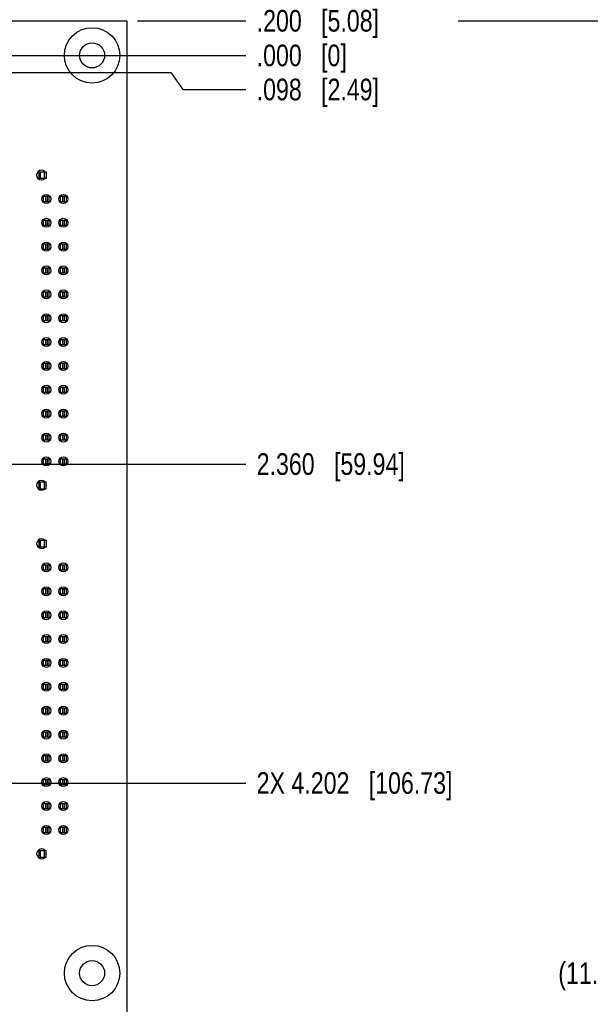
# Model space of a CAD drawing. Header units: inches. Extents: x 0 to 34, y 0 to 22.
# Tile 18 of 20: x 23.4 to 26.7, y 11 to 16.7. Entities that reach past the tile are written whole.
import ezdxf

# ---------------------------------------------------------------- set-up
doc = ezdxf.new("R2010")
doc.units = ezdxf.units.IN
doc.header["$LTSCALE"] = 1.87
doc.header["$MEASUREMENT"] = 0
doc.layers.get('0').update_dxf_attribs({"linetype": 'CONTINUOUS'})
for name, color, linetype in [('02___PRT_ALL_AXES', 7, 'CONTINUOUS'), ('03___PRT_ALL_CURVES', 7, 'CONTINUOUS'), ('DIMENSIONS', 7, 'CONTINUOUS')]:
    doc.layers.add(name, color=color, linetype=linetype)
doc.styles.get("Standard").update_dxf_attribs({"font": 'txt', "width": 0.8})
doc.dimstyles.new('DIMSTYLE_1', dxfattribs={"dimtxt": 0.125, "dimasz": 0.18, "dimexe": 0.125, "dimexo": 0.0625, "dimgap": 0.03125, "dimtad": 0, "dimtih": 1, "dimtoh": 1, "dimdec": 3, "dimzin": 4, "dimdsep": 46, "dimtxsty": 'STANDARD', "dimblk": '_FILLED', "dimblk1": '_FILLED', "dimblk2": '_FILLED', "dimcen": 0.09, "dimadec": 0, "dimazin": 0, "dimtp": 0.001, "dimtm": 0.001, "dimtfac": 1, "dimtdec": 3, "dimtofl": 0, "dimtmove": 0, "dimatfit": 3, "dimldrblk": '_FILLED', "dimfxl": 1, "dimtolj": 1, "dimtzin": 4, "dimarcsym": 0})
doc.dimstyles.new('DIMSTYLE_2', dxfattribs={"dimtxt": 0.125, "dimasz": 0.18, "dimexe": 0.125, "dimexo": 0.0625, "dimgap": 0.0625, "dimtad": 0, "dimtih": 1, "dimtoh": 1, "dimdec": 3, "dimzin": 4, "dimdsep": 46, "dimtxsty": 'STANDARD', "dimblk": '_FILLED', "dimblk1": '_FILLED', "dimblk2": '_FILLED', "dimcen": 0.09, "dimadec": 0, "dimazin": 0, "dimtp": 0.001, "dimtm": 0.001, "dimtfac": 1, "dimtdec": 3, "dimtofl": 0, "dimtmove": 0, "dimatfit": 3, "dimldrblk": '_FILLED', "dimfxl": 1, "dimtolj": 1, "dimtzin": 4, "dimarcsym": 0})

# ---------------------------------------------------------------- blocks, each defined once
blk = doc.blocks.new('*D0')
at = {"layer": 'DIMENSIONS', "color": 2, "linetype": 'CONTINUOUS'}
blk.add_line((19.9268, 14.1151), (24.6937, 14.1151), dxfattribs=at)
at = {"layer": 'DIMENSIONS', "color": 2, "linetype": 'CONTINUOUS', "insert": (24.7562, 14.1776), "char_height": 0.125, "width": 1.325, "attachment_point": 1, "line_spacing_factor": 0.9}
blk.add_mtext('2.360{\\Ftxt.shx;\\W1.000000;\\H0.125000; }[59.94]', dxfattribs=at)
blk = doc.blocks.new('_FILLED')
at = {"color": 0, "linetype": 'BYBLOCK'}
blk.add_solid([(0, 0), (-1, 0.174), (-1, -0.174)], dxfattribs=at)
blk = doc.blocks.new('*D1')
at = {"layer": 'DIMENSIONS', "color": 2, "linetype": 'CONTINUOUS'}
blk.add_line((20.1062, 16.4751), (24.6937, 16.4751), dxfattribs=at)
at = {"layer": 'DIMENSIONS', "color": 2, "linetype": 'CONTINUOUS', "insert": (24.7562, 16.5376), "char_height": 0.125, "width": 0.825, "attachment_point": 1, "line_spacing_factor": 0.9}
blk.add_mtext('.000{\\Ftxt.shx;\\W1.000000;\\H0.125000; }[0]', dxfattribs=at)
blk = doc.blocks.new('*D2')
at = {"layer": 'DIMENSIONS', "color": 2, "linetype": 'CONTINUOUS'}
blk.add_line((19.5031, 12.2731), (24.6937, 12.2731), dxfattribs=at)
at = {"layer": 'DIMENSIONS', "color": 2, "linetype": 'CONTINUOUS', "insert": (24.7562, 12.3356), "char_height": 0.125, "width": 1.725, "attachment_point": 1, "line_spacing_factor": 0.9}
blk.add_mtext('2X 4.202{\\Ftxt.shx;\\W1.000000;\\H0.125000; }[106.73]', dxfattribs=at)
blk = doc.blocks.new('*D3')
at = {"layer": 'DIMENSIONS', "color": 2, "linetype": 'CONTINUOUS'}
for p, q in [((19.5731, 16.3771), (24.2606, 16.3771)), ((24.2606, 16.3771), (24.3294, 16.2783)), ((24.3294, 16.2783), (24.6937, 16.2783))]:
    blk.add_line(p, q, dxfattribs=at)
at = {"layer": 'DIMENSIONS', "color": 2, "linetype": 'CONTINUOUS', "insert": (24.7562, 16.3408), "char_height": 0.125, "width": 1.125, "attachment_point": 1, "line_spacing_factor": 0.9}
blk.add_mtext('.098{\\Ftxt.shx;\\W1.000000;\\H0.125000; }[2.49]', dxfattribs=at)
blk = doc.blocks.new('*D6')
at = {"layer": 'DIMENSIONS', "color": 2, "linetype": 'CONTINUOUS'}
for p, q in [((25.9189, 16.6751), (27.1312, 16.6751)), ((27.0062, 16.6751), (27.0062, 11.3001)), ((27.0062, 5.6751), (27.0062, 11.0501)), ((24.1131, 5.6751), (27.1312, 5.6751))]:
    blk.add_line(p, q, dxfattribs=at)
at = {"layer": 'DIMENSIONS', "color": 2, "linetype": 'CONTINUOUS', "xscale": 0.18, "yscale": 0.18, "zscale": 0.18}
for p, rotation in [((27.0062, 16.6751), 90), ((27.0062, 5.6751), 270)]:
    blk.add_blockref('_FILLED', p, dxfattribs=dict(at, rotation=rotation))
at = {"layer": 'DIMENSIONS', "color": 2, "linetype": 'CONTINUOUS', "insert": (27.0062, 11.2376), "char_height": 0.125, "width": 1.625, "attachment_point": 2, "line_spacing_factor": 0.9}
blk.add_mtext('(11.000{\\Ftxt.shx;\\W1.000000;\\H0.125000; }[279.4])', dxfattribs=at)
blk = doc.blocks.new('*D8')
at = {"layer": 'DIMENSIONS', "color": 2, "linetype": 'CONTINUOUS'}
blk.add_line((24.0687, 16.6751), (24.6937, 16.6751), dxfattribs=at)
at = {"layer": 'DIMENSIONS', "color": 2, "linetype": 'CONTINUOUS', "insert": (24.7562, 16.7376), "char_height": 0.125, "width": 1.125, "attachment_point": 1, "line_spacing_factor": 0.9}
blk.add_mtext('.200{\\Ftxt.shx;\\W1.000000;\\H0.125000; }[5.08]', dxfattribs=at)
blk = doc.blocks.new('*D15')
at = {"layer": 'DIMENSIONS', "color": 2, "linetype": 'CONTINUOUS'}
blk.add_line((24.0062, 16.7376), (24.0062, 17.3626), dxfattribs=at)
at = {"layer": 'DIMENSIONS', "color": 2, "linetype": 'CONTINUOUS', "insert": (23.9437, 17.4251), "char_height": 0.125, "width": 1.425, "attachment_point": 1, "rotation": 90, "line_spacing_factor": 0.9}
blk.add_mtext('4.160{\\Ftxt.shx;\\W1.000000;\\H0.125000; }[105.66]', dxfattribs=at)

msp = doc.modelspace()

# ---------------------------------------------------------------- linework, layer by layer
at = {"color": 7, "linetype": 'CONTINUOUS'}
for p, q in [((9.0062, 16.6751), (24.0062, 16.6751)), ((24.0062, 16.6751), (24.0062, 5.6751))]:
    msp.add_line(p, q, dxfattribs=at)
at = {"color": 6, "linetype": 'CONTINUOUS'}
for p, q in [((23.5008, 15.8035), (23.5402, 15.8035)), ((23.5008, 15.7641), (23.5008, 15.8035)), ((23.5402, 15.7641), (23.5008, 15.7641)), ((23.5087, 15.7641), (23.5087, 15.8035)), ((23.5323, 15.7641), (23.5323, 15.8035)), ((23.5402, 15.8035), (23.5402, 15.7641)), ((23.5264, 15.6617), (23.5579, 15.6617)), ((23.5264, 15.6302), (23.5264, 15.6617)), ((23.537, 15.6617), (23.537, 15.6302)), ((23.5474, 15.6617), (23.5474, 15.6302)), ((23.5579, 15.6265), (23.5579, 15.666)), ((23.6248, 15.6617), (23.6563, 15.6617)), ((23.6248, 15.6302), (23.6248, 15.6617)), ((23.6354, 15.6617), (23.6354, 15.6302)), ((23.6458, 15.6617), (23.6458, 15.6302)), ((23.6563, 15.6617), (23.6563, 15.6302)), ((23.5579, 15.6302), (23.5264, 15.6302)), ((23.6563, 15.6302), (23.6248, 15.6302)), ((23.5264, 15.5239), (23.5579, 15.5239)), ((23.5264, 15.4924), (23.5264, 15.5239)), ((23.537, 15.5239), (23.537, 15.4924)), ((23.5474, 15.5239), (23.5474, 15.4924)), ((23.5579, 15.4885), (23.5579, 15.528)), ((23.6248, 15.5239), (23.6563, 15.5239)), ((23.6248, 15.4924), (23.6248, 15.5239)), ((23.6354, 15.5239), (23.6354, 15.4924)), ((23.6458, 15.5239), (23.6458, 15.4924)), ((23.6563, 15.5239), (23.6563, 15.4924)), ((23.5579, 15.4924), (23.5264, 15.4924)), ((23.6563, 15.4924), (23.6248, 15.4924)), ((23.5264, 15.3861), (23.5579, 15.3861)), ((23.5264, 15.3546), (23.5264, 15.3861)), ((23.5579, 15.3546), (23.5264, 15.3546)), ((23.537, 15.3861), (23.537, 15.3546)), ((23.5474, 15.3861), (23.5474, 15.3546)), ((23.5579, 15.3505), (23.5579, 15.39)), ((23.6248, 15.3861), (23.6563, 15.3861)), ((23.6248, 15.3546), (23.6248, 15.3861)), ((23.6563, 15.3546), (23.6248, 15.3546)), ((23.6354, 15.3861), (23.6354, 15.3546)), ((23.6458, 15.3861), (23.6458, 15.3546)), ((23.6563, 15.3861), (23.6563, 15.3546)), ((23.5264, 15.2484), (23.5579, 15.2484)), ((23.5264, 15.2169), (23.5264, 15.2484)), ((23.537, 15.2484), (23.537, 15.2169)), ((23.5474, 15.2484), (23.5474, 15.2169)), ((23.5579, 15.2135), (23.5579, 15.253)), ((23.6248, 15.2484), (23.6563, 15.2484)), ((23.6248, 15.2169), (23.6248, 15.2484)), ((23.6354, 15.2484), (23.6354, 15.2169)), ((23.6458, 15.2484), (23.6458, 15.2169)), ((23.6563, 15.2484), (23.6563, 15.2169)), ((23.5579, 15.2169), (23.5264, 15.2169)), ((23.6563, 15.2169), (23.6248, 15.2169)), ((23.5264, 15.1106), (23.5579, 15.1106)), ((23.5264, 15.0791), (23.5264, 15.1106)), ((23.5579, 15.0791), (23.5264, 15.0791)), ((23.537, 15.1106), (23.537, 15.0791)), ((23.5474, 15.1106), (23.5474, 15.0791)), ((23.5579, 15.0755), (23.5579, 15.115)), ((23.6248, 15.1106), (23.6563, 15.1106)), ((23.6248, 15.0791), (23.6248, 15.1106)), ((23.6563, 15.0791), (23.6248, 15.0791)), ((23.6354, 15.1106), (23.6354, 15.0791)), ((23.6458, 15.1106), (23.6458, 15.0791)), ((23.6563, 15.1106), (23.6563, 15.0791)), ((23.5264, 14.9728), (23.5579, 14.9728)), ((23.5264, 14.9413), (23.5264, 14.9728)), ((23.537, 14.9728), (23.537, 14.9413)), ((23.5474, 14.9728), (23.5474, 14.9413)), ((23.5579, 14.9375), (23.5579, 14.977)), ((23.6248, 14.9728), (23.6563, 14.9728)), ((23.6248, 14.9413), (23.6248, 14.9728)), ((23.6354, 14.9728), (23.6354, 14.9413)), ((23.6458, 14.9728), (23.6458, 14.9413)), ((23.6563, 14.9728), (23.6563, 14.9413)), ((23.5579, 14.9413), (23.5264, 14.9413)), ((23.6563, 14.9413), (23.6248, 14.9413)), ((23.5264, 14.835), (23.5579, 14.835)), ((23.5264, 14.8035), (23.5264, 14.835)), ((23.5579, 14.8035), (23.5264, 14.8035)), ((23.537, 14.835), (23.537, 14.8035)), ((23.5474, 14.835), (23.5474, 14.8035)), ((23.5579, 14.7995), (23.5579, 14.839)), ((23.6248, 14.835), (23.6563, 14.835)), ((23.6248, 14.8035), (23.6248, 14.835)), ((23.6563, 14.8035), (23.6248, 14.8035)), ((23.6354, 14.835), (23.6354, 14.8035)), ((23.6458, 14.835), (23.6458, 14.8035)), ((23.6563, 14.835), (23.6563, 14.8035)), ((23.5264, 14.6972), (23.5579, 14.6972)), ((23.5264, 14.6657), (23.5264, 14.6972)), ((23.537, 14.6972), (23.537, 14.6657)), ((23.5474, 14.6972), (23.5474, 14.6657)), ((23.5579, 14.6615), (23.5579, 14.701)), ((23.6248, 14.6972), (23.6563, 14.6972)), ((23.6248, 14.6657), (23.6248, 14.6972)), ((23.6354, 14.6972), (23.6354, 14.6657)), ((23.6458, 14.6972), (23.6458, 14.6657)), ((23.6563, 14.6972), (23.6563, 14.6657)), ((23.5579, 14.6657), (23.5264, 14.6657)), ((23.6563, 14.6657), (23.6248, 14.6657)), ((23.5264, 14.5594), (23.5579, 14.5594)), ((23.5264, 14.5279), (23.5264, 14.5594)), ((23.537, 14.5594), (23.537, 14.5279)), ((23.5474, 14.5594), (23.5474, 14.5279)), ((23.5579, 14.5245), (23.5579, 14.564)), ((23.6248, 14.5594), (23.6563, 14.5594)), ((23.6248, 14.5279), (23.6248, 14.5594)), ((23.6354, 14.5594), (23.6354, 14.5279)), ((23.6458, 14.5594), (23.6458, 14.5279)), ((23.6563, 14.5594), (23.6563, 14.5279)), ((23.5579, 14.5279), (23.5264, 14.5279)), ((23.6563, 14.5279), (23.6248, 14.5279)), ((23.5264, 14.4216), (23.5579, 14.4216)), ((23.5264, 14.3901), (23.5264, 14.4216)), ((23.5579, 14.3901), (23.5264, 14.3901)), ((23.537, 14.4216), (23.537, 14.3901)), ((23.5474, 14.4216), (23.5474, 14.3901)), ((23.5579, 14.3865), (23.5579, 14.426)), ((23.6248, 14.4216), (23.6563, 14.4216)), ((23.6248, 14.3901), (23.6248, 14.4216)), ((23.6563, 14.3901), (23.6248, 14.3901)), ((23.6354, 14.4216), (23.6354, 14.3901)), ((23.6458, 14.4216), (23.6458, 14.3901)), ((23.6563, 14.4216), (23.6563, 14.3901)), ((23.5264, 14.2838), (23.5579, 14.2838)), ((23.5264, 14.2523), (23.5264, 14.2838)), ((23.537, 14.2838), (23.537, 14.2523)), ((23.5474, 14.2838), (23.5474, 14.2523)), ((23.5579, 14.2485), (23.5579, 14.288)), ((23.6248, 14.2838), (23.6563, 14.2838)), ((23.6248, 14.2523), (23.6248, 14.2838)), ((23.6354, 14.2838), (23.6354, 14.2523)), ((23.6458, 14.2838), (23.6458, 14.2523)), ((23.6563, 14.2838), (23.6563, 14.2523)), ((23.5579, 14.2523), (23.5264, 14.2523)), ((23.6563, 14.2523), (23.6248, 14.2523)), ((23.5264, 14.146), (23.5579, 14.146)), ((23.5264, 14.1145), (23.5264, 14.146)), ((23.5579, 14.1145), (23.5264, 14.1145)), ((23.537, 14.146), (23.537, 14.1145)), ((23.5474, 14.146), (23.5474, 14.1145)), ((23.5579, 14.1105), (23.5579, 14.15)), ((23.6248, 14.146), (23.6563, 14.146)), ((23.6248, 14.1145), (23.6248, 14.146)), ((23.6563, 14.1145), (23.6248, 14.1145)), ((23.6354, 14.146), (23.6354, 14.1145)), ((23.6458, 14.146), (23.6458, 14.1145)), ((23.6563, 14.146), (23.6563, 14.1145)), ((23.5008, 14.0121), (23.5402, 14.0121)), ((23.5008, 13.9728), (23.5008, 14.0121)), ((23.5087, 13.9728), (23.5087, 14.0121)), ((23.5323, 13.9728), (23.5323, 14.0121)), ((23.5402, 13.9728), (23.5402, 14.0121)), ((23.5008, 13.9728), (23.5402, 13.9728)), ((23.5008, 13.6752), (23.5402, 13.6752)), ((23.5008, 13.6358), (23.5008, 13.6752)), ((23.5087, 13.6358), (23.5087, 13.6752)), ((23.5323, 13.6358), (23.5323, 13.6752)), ((23.5402, 13.6752), (23.5402, 13.6358)), ((23.5402, 13.6358), (23.5008, 13.6358)), ((23.5579, 13.4982), (23.5579, 13.5377)), ((23.5264, 13.5335), (23.5579, 13.5335)), ((23.5264, 13.502), (23.5264, 13.5335)), ((23.5579, 13.502), (23.5264, 13.502)), ((23.537, 13.5335), (23.537, 13.502)), ((23.5474, 13.5335), (23.5474, 13.502)), ((23.6248, 13.5335), (23.6563, 13.5335)), ((23.6248, 13.502), (23.6248, 13.5335)), ((23.6563, 13.502), (23.6248, 13.502)), ((23.6354, 13.5335), (23.6354, 13.502)), ((23.6458, 13.5335), (23.6458, 13.502)), ((23.6563, 13.5335), (23.6563, 13.502)), ((23.5264, 13.3957), (23.5579, 13.3957)), ((23.5264, 13.3642), (23.5264, 13.3957)), ((23.5579, 13.3642), (23.5264, 13.3642)), ((23.537, 13.3957), (23.537, 13.3642)), ((23.5474, 13.3957), (23.5474, 13.3642)), ((23.5579, 13.3602), (23.5579, 13.3997)), ((23.6248, 13.3957), (23.6563, 13.3957)), ((23.6248, 13.3642), (23.6248, 13.3957)), ((23.6563, 13.3642), (23.6248, 13.3642)), ((23.6354, 13.3957), (23.6354, 13.3642)), ((23.6458, 13.3957), (23.6458, 13.3642)), ((23.6563, 13.3957), (23.6563, 13.3642)), ((23.5264, 13.2579), (23.5579, 13.2579)), ((23.5264, 13.2264), (23.5264, 13.2579)), ((23.537, 13.2579), (23.537, 13.2264)), ((23.5474, 13.2579), (23.5474, 13.2264)), ((23.5579, 13.2222), (23.5579, 13.2617)), ((23.6248, 13.2579), (23.6563, 13.2579)), ((23.6248, 13.2264), (23.6248, 13.2579)), ((23.6354, 13.2579), (23.6354, 13.2264)), ((23.6458, 13.2579), (23.6458, 13.2264)), ((23.6563, 13.2579), (23.6563, 13.2264)), ((23.5579, 13.2264), (23.5264, 13.2264)), ((23.6563, 13.2264), (23.6248, 13.2264)), ((23.5264, 13.1201), (23.5579, 13.1201)), ((23.5264, 13.0886), (23.5264, 13.1201)), ((23.5579, 13.0886), (23.5264, 13.0886)), ((23.537, 13.1201), (23.537, 13.0886)), ((23.5474, 13.1201), (23.5474, 13.0886)), ((23.5579, 13.0842), (23.5579, 13.1237)), ((23.6248, 13.1201), (23.6563, 13.1201)), ((23.6248, 13.0886), (23.6248, 13.1201)), ((23.6563, 13.0886), (23.6248, 13.0886)), ((23.6354, 13.1201), (23.6354, 13.0886)), ((23.6458, 13.1201), (23.6458, 13.0886)), ((23.6563, 13.1201), (23.6563, 13.0886)), ((23.5264, 12.9823), (23.5579, 12.9823)), ((23.5264, 12.9508), (23.5264, 12.9823)), ((23.537, 12.9823), (23.537, 12.9508)), ((23.5474, 12.9823), (23.5474, 12.9508)), ((23.5579, 12.9472), (23.5579, 12.9867)), ((23.6248, 12.9823), (23.6563, 12.9823)), ((23.6248, 12.9508), (23.6248, 12.9823)), ((23.6354, 12.9823), (23.6354, 12.9508)), ((23.6458, 12.9823), (23.6458, 12.9508)), ((23.6563, 12.9823), (23.6563, 12.9508)), ((23.5579, 12.9508), (23.5264, 12.9508)), ((23.6563, 12.9508), (23.6248, 12.9508)), ((23.5264, 12.8445), (23.5579, 12.8445)), ((23.5264, 12.813), (23.5264, 12.8445)), ((23.5579, 12.813), (23.5264, 12.813)), ((23.537, 12.8445), (23.537, 12.813)), ((23.5474, 12.8445), (23.5474, 12.813)), ((23.5579, 12.8092), (23.5579, 12.8487)), ((23.6248, 12.8445), (23.6563, 12.8445)), ((23.6248, 12.813), (23.6248, 12.8445)), ((23.6563, 12.813), (23.6248, 12.813)), ((23.6354, 12.8445), (23.6354, 12.813)), ((23.6458, 12.8445), (23.6458, 12.813)), ((23.6563, 12.8445), (23.6563, 12.813)), ((23.5264, 12.7067), (23.5579, 12.7067)), ((23.5264, 12.6752), (23.5264, 12.7067)), ((23.537, 12.7067), (23.537, 12.6752)), ((23.5474, 12.7067), (23.5474, 12.6752)), ((23.5579, 12.6712), (23.5579, 12.7107)), ((23.6248, 12.7067), (23.6563, 12.7067)), ((23.6248, 12.6752), (23.6248, 12.7067)), ((23.6354, 12.7067), (23.6354, 12.6752)), ((23.6458, 12.7067), (23.6458, 12.6752)), ((23.6563, 12.7067), (23.6563, 12.6752)), ((23.5579, 12.6752), (23.5264, 12.6752)), ((23.6563, 12.6752), (23.6248, 12.6752)), ((23.5264, 12.5689), (23.5579, 12.5689)), ((23.5264, 12.5374), (23.5264, 12.5689)), ((23.537, 12.5689), (23.537, 12.5374)), ((23.5474, 12.5689), (23.5474, 12.5374)), ((23.5579, 12.5332), (23.5579, 12.5727)), ((23.6248, 12.5689), (23.6563, 12.5689)), ((23.6248, 12.5374), (23.6248, 12.5689)), ((23.6354, 12.5689), (23.6354, 12.5374)), ((23.6458, 12.5689), (23.6458, 12.5374)), ((23.6563, 12.5689), (23.6563, 12.5374)), ((23.5579, 12.5374), (23.5264, 12.5374)), ((23.6563, 12.5374), (23.6248, 12.5374)), ((23.5264, 12.4311), (23.5579, 12.4311)), ((23.5264, 12.3996), (23.5264, 12.4311)), ((23.5579, 12.3996), (23.5264, 12.3996)), ((23.537, 12.4311), (23.537, 12.3996)), ((23.5474, 12.4311), (23.5474, 12.3996)), ((23.5579, 12.3952), (23.5579, 12.4347)), ((23.6248, 12.4311), (23.6563, 12.4311)), ((23.6248, 12.3996), (23.6248, 12.4311)), ((23.6563, 12.3996), (23.6248, 12.3996)), ((23.6354, 12.4311), (23.6354, 12.3996)), ((23.6458, 12.4311), (23.6458, 12.3996)), ((23.6563, 12.4311), (23.6563, 12.3996)), ((23.5264, 12.2933), (23.5579, 12.2933)), ((23.5264, 12.2618), (23.5264, 12.2933)), ((23.537, 12.2933), (23.537, 12.2618)), ((23.5474, 12.2933), (23.5474, 12.2618)), ((23.5579, 12.2582), (23.5579, 12.2977)), ((23.6248, 12.2933), (23.6563, 12.2933)), ((23.6248, 12.2618), (23.6248, 12.2933)), ((23.6354, 12.2933), (23.6354, 12.2618)), ((23.6458, 12.2933), (23.6458, 12.2618)), ((23.6563, 12.2933), (23.6563, 12.2618)), ((23.5579, 12.2618), (23.5264, 12.2618)), ((23.6563, 12.2618), (23.6248, 12.2618)), ((23.5264, 12.1555), (23.5579, 12.1555)), ((23.5264, 12.124), (23.5264, 12.1555)), ((23.5579, 12.124), (23.5264, 12.124)), ((23.537, 12.1555), (23.537, 12.124)), ((23.5474, 12.1555), (23.5474, 12.124)), ((23.5579, 12.1202), (23.5579, 12.1597)), ((23.6248, 12.1555), (23.6563, 12.1555)), ((23.6248, 12.124), (23.6248, 12.1555)), ((23.6563, 12.124), (23.6248, 12.124)), ((23.6354, 12.1555), (23.6354, 12.124)), ((23.6458, 12.1555), (23.6458, 12.124)), ((23.6563, 12.1555), (23.6563, 12.124)), ((23.5264, 12.0177), (23.5579, 12.0177)), ((23.5264, 11.9862), (23.5264, 12.0177)), ((23.537, 12.0177), (23.537, 11.9862)), ((23.5474, 12.0177), (23.5474, 11.9862)), ((23.5579, 11.9822), (23.5579, 12.0217)), ((23.6248, 12.0177), (23.6563, 12.0177)), ((23.6248, 11.9862), (23.6248, 12.0177)), ((23.6354, 12.0177), (23.6354, 11.9862)), ((23.6458, 12.0177), (23.6458, 11.9862)), ((23.6563, 12.0177), (23.6563, 11.9862)), ((23.5579, 11.9862), (23.5264, 11.9862)), ((23.6563, 11.9862), (23.6248, 11.9862)), ((23.5008, 11.8839), (23.5402, 11.8839)), ((23.5008, 11.8445), (23.5008, 11.8839)), ((23.5008, 11.8445), (23.5402, 11.8445)), ((23.5087, 11.8445), (23.5087, 11.8839)), ((23.5323, 11.8445), (23.5323, 11.8839)), ((23.5402, 11.8445), (23.5402, 11.8839))]:
    msp.add_line(p, q, dxfattribs=at)
at = {"layer": '02___PRT_ALL_AXES', "color": 7, "linetype": 'CONTINUOUS'}
for centre, radius in [((23.8062, 16.4751), 0.0725), ((23.5422, 15.6462), 0.026), ((23.6402, 15.6462), 0.026), ((23.5422, 15.5082), 0.026), ((23.6402, 15.5082), 0.026), ((23.5422, 15.3702), 0.026), ((23.6402, 15.3702), 0.026), ((23.5422, 15.2332), 0.026), ((23.6402, 15.2332), 0.026), ((23.5422, 15.0952), 0.026), ((23.6402, 15.0952), 0.026), ((23.5422, 14.9572), 0.026), ((23.6402, 14.9572), 0.026), ((23.5422, 14.8192), 0.026), ((23.6402, 14.8192), 0.026), ((23.5422, 14.6812), 0.026), ((23.6402, 14.6812), 0.026), ((23.5422, 14.5442), 0.026), ((23.6402, 14.5442), 0.026), ((23.5422, 14.4062), 0.026), ((23.6402, 14.4062), 0.026), ((23.5422, 14.2682), 0.026), ((23.6402, 14.2682), 0.026), ((23.5422, 14.1302), 0.026), ((23.6402, 14.1302), 0.026), ((23.5422, 13.518), 0.026), ((23.6402, 13.518), 0.026), ((23.5422, 13.38), 0.026), ((23.6402, 13.38), 0.026), ((23.5422, 13.242), 0.026), ((23.6402, 13.242), 0.026), ((23.5422, 13.104), 0.026), ((23.6402, 13.104), 0.026), ((23.5422, 12.967), 0.026), ((23.6402, 12.967), 0.026), ((23.5422, 12.829), 0.026), ((23.6402, 12.829), 0.026), ((23.5422, 12.691), 0.026), ((23.6402, 12.691), 0.026), ((23.5422, 12.553), 0.026), ((23.6402, 12.553), 0.026), ((23.5422, 12.415), 0.026), ((23.6402, 12.415), 0.026), ((23.5422, 12.278), 0.026), ((23.6402, 12.278), 0.026), ((23.5422, 12.14), 0.026), ((23.6402, 12.14), 0.026), ((23.5422, 12.002), 0.026), ((23.6402, 12.002), 0.026), ((23.8062, 11.1751), 0.0725)]:
    msp.add_circle(centre, radius, dxfattribs=at)
for centre, start, end in [((23.5142, 15.7842), 46.6037, 312.0303), ((23.5142, 15.7842), 344.24, 15.76), ((23.5142, 13.9922), 47.5932, 313.0192), ((23.5142, 13.9922), 344.24, 15.76), ((23.5142, 13.656), 46.6037, 312.0303), ((23.5142, 13.656), 344.24, 15.76), ((23.5142, 11.864), 47.5932, 313.0192), ((23.5142, 11.864), 344.24, 15.76)]:
    msp.add_arc(centre, 0.028, start, end, dxfattribs=at)
at = {"layer": '03___PRT_ALL_CURVES', "color": 4, "linetype": 'CONTINUOUS'}
for centre in [(23.8062, 16.4751), (23.8062, 11.1751)]:
    msp.add_circle(centre, 0.16, dxfattribs=at)

# ---------------------------------------------------------------- dimensions: what is measured, and where the dimension line sits
at = {"layer": 'DIMENSIONS', "color": 2, "linetype": 'CONTINUOUS'}
for feature_location, offset, dtype, origin, picture, middle in [((24.0062, 16.7376), (0, 0.625), 1, (19.8462, 16.6751), '*D15', (24.0062, 18.1376)), ((24.0687, 16.6751), (0.625, 0), 0, (24.0062, 16.4751), '*D8', (25.3187, 16.6751)), ((20.1061550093, 16.4750904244), (4.5875, 0), 0, (20.0436550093, 16.4750904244), '*D1', (25.1686550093, 16.4750904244)), ((19.5731, 16.3771), (5.1205, -0.0988), 0, (19.5106, 16.4751), '*D3', (25.3187, 16.2783)), ((19.9268, 14.1151), (4.7669, 0), 0, (20.0437, 16.4751), '*D0', (25.4187, 14.1151))]:
    dim = msp.add_ordinate_dim(feature_location=feature_location, offset=offset, dtype=dtype, origin=origin, dimstyle='DIMSTYLE_1', dxfattribs=at)
    dim.commit()
    dim.dimension.update_dxf_attribs({"geometry": picture, "text_midpoint": middle})
dim = msp.add_linear_dim(base=(27.0062, 5.6751), p1=(25.8564, 16.6751), p2=(24.0506, 5.6751), angle=270, text='(<>)', dimstyle='DIMSTYLE_2', dxfattribs=at)
dim.commit()
dim.dimension.update_dxf_attribs({"geometry": '*D6', "text_midpoint": (27.0062, 11.1751), "dimtype": 160})
dim = msp.add_ordinate_dim(feature_location=(19.5031, 12.2731), offset=(5.1905, 0), dtype=0, origin=(19.4406, 16.4751), text='2X <>', dimstyle='DIMSTYLE_1', dxfattribs=at)
dim.commit()
dim.dimension.update_dxf_attribs({"geometry": '*D2', "text_midpoint": (25.6187, 12.2731)})

doc.saveas('drawing.dxf')
